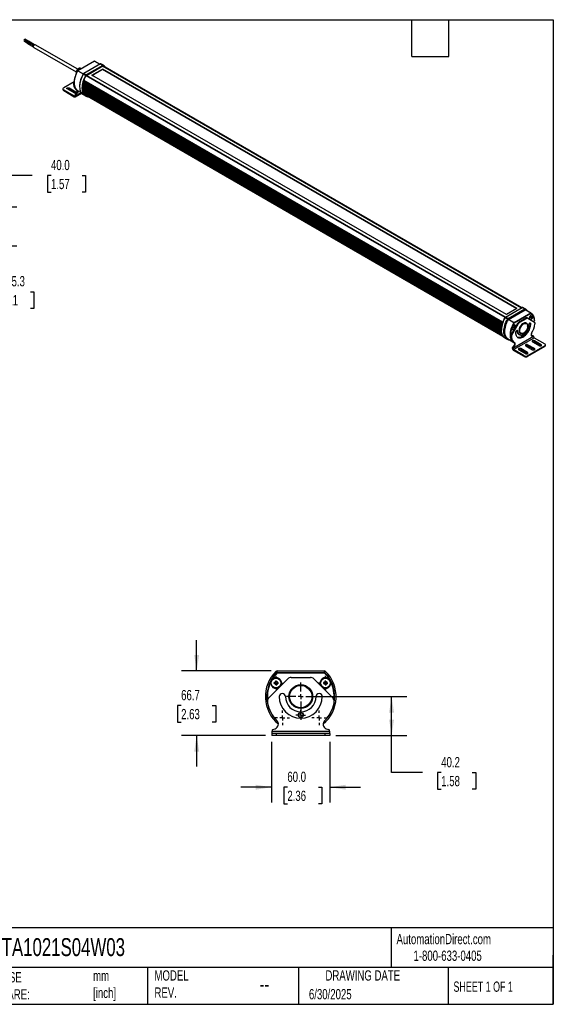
# Model space of a CAD drawing. Header units: millimetres. Extents: x 32 to 1365, y 32 to 1048.
# Tile 3 of 3: x 815 to 1365, y 32 to 1048. Entities that reach past the tile are written whole.
import ezdxf

# ---------------------------------------------------------------- set-up
doc = ezdxf.new("R2010")
doc.units = ezdxf.units.MM
doc.header["$LTSCALE"] = 5
doc.linetypes.add('SLD-Center', pattern=[19.05, 15.24, -1.27, 1.27, -1.27])
doc.linetypes.add('SLD-Solid', pattern=[0])
doc.layers.add('CENTER', color=40, linetype='SLD-Center')
doc.layers.add('DIMENSIONS', color=140, linetype='SLD-Solid', lineweight=25)
doc.layers.add('TEXT', color=140, linetype='SLD-Solid', lineweight=25)
doc.styles.add('SLDTEXTSTYLE0', font='TXT', dxfattribs={"width": 0.7})
doc.styles.add('SLDTEXTSTYLE1', font='TXT', dxfattribs={"width": 0.65})
doc.dimstyles.new('SLDDIMSTYLE0', dxfattribs={"dimtxt": 10.790039, "dimasz": 16.51, "dimexe": 0, "dimexo": 0.0625, "dimgap": 2.69751, "dimtad": 0, "dimtih": 1, "dimtoh": 1, "dimdec": 1, "dimrnd": 1e-09, "dimzin": 4, "dimdsep": 46, "dimtxsty": 'SLDTEXTSTYLE0', "dimsah": 1, "dimcen": 0.09, "dimadec": 0, "dimazin": 1, "dimtfac": 1, "dimtdec": 1, "dimtofl": 0, "dimtmove": 0, "dimatfit": 3, "dimfxl": 0, "dimfrac": 2, "dimtolj": 1, "dimtzin": 12, "dimarcsym": 0})
doc.dimstyles.new('SLDDIMSTYLE1', dxfattribs={"dimtxt": 10.790039, "dimasz": 16.51, "dimexe": 0, "dimexo": 0.0625, "dimgap": 2.69751, "dimtad": 0, "dimtih": 1, "dimtoh": 1, "dimdec": 1, "dimrnd": 1e-09, "dimzin": 12, "dimdsep": 46, "dimtxsty": 'SLDTEXTSTYLE0', "dimsah": 1, "dimcen": 0.09, "dimadec": 0, "dimazin": 3, "dimtfac": 1, "dimtdec": 1, "dimtofl": 0, "dimtmove": 0, "dimatfit": 3, "dimfxl": 0, "dimfrac": 2, "dimtolj": 1, "dimtzin": 12, "dimarcsym": 0})
doc.dimstyles.new('SLDDIMSTYLE2', dxfattribs={"dimtxt": 10.790039, "dimasz": 16.51, "dimexe": 0, "dimexo": 0.0625, "dimgap": 2.69751, "dimtad": 0, "dimtih": 1, "dimtoh": 1, "dimdec": 1, "dimrnd": 1e-09, "dimzin": 4, "dimdsep": 46, "dimtxsty": 'SLDTEXTSTYLE0', "dimsah": 1, "dimcen": 0.09, "dimadec": 0, "dimazin": 1, "dimtfac": 1, "dimtdec": 1, "dimtmove": 0, "dimatfit": 0, "dimfxl": 0, "dimfrac": 2, "dimtolj": 1, "dimtzin": 12, "dimarcsym": 0})
doc.dimstyles.new('SLDDIMSTYLE4', dxfattribs={"dimtxt": 10.790039, "dimasz": 16.51, "dimexe": 0, "dimexo": 0.0625, "dimgap": 2.69751, "dimtad": 0, "dimtih": 1, "dimtoh": 1, "dimdec": 1, "dimrnd": 1e-09, "dimzin": 12, "dimdsep": 46, "dimtxsty": 'SLDTEXTSTYLE0', "dimsah": 1, "dimcen": 0.09, "dimadec": 0, "dimazin": 3, "dimtfac": 1, "dimtdec": 1, "dimtmove": 0, "dimatfit": 0, "dimfxl": 0, "dimfrac": 2, "dimtolj": 1, "dimtzin": 12, "dimarcsym": 0})
doc.dimstyles.new('SLDDIMSTYLE5', dxfattribs={"dimtxt": 10.790039, "dimasz": 16.51, "dimexe": 0, "dimexo": 0.0625, "dimgap": 2.69751, "dimtad": 0, "dimtih": 1, "dimtoh": 1, "dimdec": 1, "dimrnd": 1e-09, "dimzin": 12, "dimdsep": 46, "dimtxsty": 'SLDTEXTSTYLE0', "dimsah": 1, "dimcen": 0, "dimadec": 0, "dimazin": 3, "dimtfac": 1, "dimtdec": 1, "dimtofl": 0, "dimtmove": 0, "dimatfit": 3, "dimfxl": 0, "dimfrac": 2, "dimtolj": 1, "dimtzin": 12, "dimarcsym": 0})

# ---------------------------------------------------------------- blocks, each defined once
blk = doc.blocks.new('_D_6')
at = {"layer": 'DIMENSIONS'}
for p, q in [((1074.6, 302.7), (1074.6, 239.9)), ((1134.6, 302.7), (1134.6, 239.9)), ((1074.6, 255.8), (1042.9, 255.8)), ((1090.8, 255.8), (1087.2, 255.8)), ((1087.2, 255.8), (1087.2, 238.6)), ((1122.9, 255.8), (1126.5, 255.8)), ((1126.5, 255.8), (1126.5, 238.6)), ((1134.6, 255.8), (1166.4, 255.8)), ((1087.2, 238.6), (1090.8, 238.6)), ((1126.5, 238.6), (1122.9, 238.6))]:
    blk.add_line(p, q, dxfattribs=at)
for points in [[(1074.6, 255.8), (1058.1, 258.3), (1058.1, 253.2)], [(1134.6, 255.8), (1151.1, 253.2), (1151.1, 258.3)]]:
    blk.add_solid(points, dxfattribs=at)
at = {"layer": 'DIMENSIONS', "char_height": 10.58, "attachment_point": 1, "style": 'SLDTEXTSTYLE0'}
for s, insert in [('60.0', (1090.8, 271.8)), ('2.36', (1090.8, 252.2))]:
    blk.add_mtext(s, dxfattribs=dict(at, insert=insert))
blk = doc.blocks.new('_D_7')
at = {"layer": 'DIMENSIONS'}
for p, q in [((1111, 349.3), (1214.2, 349.3)), ((1198.4, 309.1), (1198.4, 349.3)), ((1141, 309.1), (1214.2, 309.1)), ((1198.4, 270.9), (1198.4, 309.1)), ((1230.1, 270.9), (1198.4, 270.9)), ((1249.6, 270.9), (1245.9, 270.9)), ((1245.9, 270.9), (1245.9, 253.7)), ((1281.6, 270.9), (1285.3, 270.9)), ((1285.3, 270.9), (1285.3, 253.7)), ((1245.9, 253.7), (1249.6, 253.7)), ((1285.3, 253.7), (1281.6, 253.7))]:
    blk.add_line(p, q, dxfattribs=at)
for points in [[(1198.4, 349.3), (1195.8, 332.8), (1200.9, 332.8)], [(1198.4, 309.1), (1200.9, 325.6), (1195.8, 325.6)]]:
    blk.add_solid(points, dxfattribs=at)
at = {"layer": 'DIMENSIONS', "char_height": 10.58, "attachment_point": 1, "style": 'SLDTEXTSTYLE0'}
for s, insert in [('40.2', (1249.6, 286.9)), ('1.58', (1249.6, 267.4))]:
    blk.add_mtext(s, dxfattribs=dict(at, insert=insert))
blk = doc.blocks.new('_D_8')
at = {"layer": 'DIMENSIONS'}
for p, q in [((997.2, 375.8), (997.2, 407.5)), ((1074, 375.8), (981.4, 375.8)), ((981.2, 340), (977.6, 340)), ((977.6, 340), (977.6, 322.9)), ((1013.3, 340), (1016.9, 340)), ((1016.9, 340), (1016.9, 322.9)), ((977.6, 322.9), (981.2, 322.9)), ((1016.9, 322.9), (1013.3, 322.9)), ((1068.3, 309.1), (981.4, 309.1)), ((997.2, 309.1), (997.2, 277.3))]:
    blk.add_line(p, q, dxfattribs=at)
for points in [[(997.2, 375.8), (999.8, 392.3), (994.7, 392.3)], [(997.2, 309.1), (994.7, 292.6), (999.8, 292.6)]]:
    blk.add_solid(points, dxfattribs=at)
at = {"layer": 'DIMENSIONS', "char_height": 10.58, "attachment_point": 1, "style": 'SLDTEXTSTYLE0'}
for s, insert in [('66.7', (981.2, 356.1)), ('2.63', (981.2, 336.5))]:
    blk.add_mtext(s, dxfattribs=dict(at, insert=insert))
blk = doc.blocks.new('SW_CENTERMARKSYMBOL_0')
at = {"layer": 'CENTER', "color": 0}
for p, q in [((-5.08, 0), (-7.54, 0)), ((0, 0), (-2.54, 0)), ((0, 5.08), (0, 7.54)), ((0, 0), (0, 2.54)), ((0, 0), (0, -2.54)), ((0, 0), (2.54, 0)), ((5.08, 0), (7.54, 0)), ((0, -5.08), (0, -7.54))]:
    blk.add_line(p, q, dxfattribs=at)
blk = doc.blocks.new('SW_CENTERMARKSYMBOL_1')
at = {"layer": 'CENTER', "color": 0}
for p, q in [((-5.08, 0), (-7.54, 0)), ((0, 0), (-2.54, 0)), ((0, 5.08), (0, 7.54)), ((0, 0), (0, 2.54)), ((0, 0), (0, -2.54)), ((0, 0), (2.54, 0)), ((5.08, 0), (7.54, 0)), ((0, -5.08), (0, -7.54))]:
    blk.add_line(p, q, dxfattribs=at)
blk = doc.blocks.new('SW_CENTERMARKSYMBOL_2')
at = {"layer": 'CENTER', "color": 0}
for p, q in [((-5.08, 0), (-7.54, 0)), ((0, 0), (-2.54, 0)), ((0, 5.08), (0, 7.54)), ((0, 0), (0, 2.54)), ((0, 0), (0, -2.54)), ((0, 0), (2.54, 0)), ((5.08, 0), (7.54, 0)), ((0, -5.08), (0, -7.54))]:
    blk.add_line(p, q, dxfattribs=at)
blk = doc.blocks.new('SW_CENTERMARKSYMBOL_3')
at = {"layer": 'CENTER', "color": 0}
for p, q in [((-5.08, 0), (-7.54, 0)), ((0, 0), (-2.54, 0)), ((0, 5.08), (0, 7.54)), ((0, 0), (0, 2.54)), ((0, 0), (0, -2.54)), ((0, 0), (2.54, 0)), ((5.08, 0), (7.54, 0)), ((0, -5.08), (0, -7.54))]:
    blk.add_line(p, q, dxfattribs=at)
blk = doc.blocks.new('SW_CENTERMARKSYMBOL_4')
at = {"layer": 'CENTER', "color": 0}
for p, q in [((-2.54, 0), (-4.9985, 0)), ((0, 0), (-2.54, 0)), ((0, 2.54), (0, 4.9985)), ((0, 0), (0, 2.54)), ((0, 0), (0, -2.54)), ((0, 0), (2.54, 0)), ((2.54, 0), (4.9985, 0)), ((0, -2.54), (0, -4.9985))]:
    blk.add_line(p, q, dxfattribs=at)
blk = doc.blocks.new('SW_CENTERMARKSYMBOL_5')
at = {"layer": 'CENTER', "color": 0}
for p, q in [((0, 5.08), (0, 14.54)), ((-5.08, 0), (-14.54, 0)), ((0, 0), (-2.54, 0)), ((0, 0), (0, 2.54)), ((0, 0), (0, -2.54)), ((0, 0), (2.54, 0)), ((5.08, 0), (14.54, 0)), ((0, -5.08), (0, -14.54))]:
    blk.add_line(p, q, dxfattribs=at)
blk = doc.blocks.new('_D_9')
at = {"layer": 'DIMENSIONS'}
for p, q in [((827.5, 887), (795.7, 887)), ((795.7, 887), (795.7, 854.5)), ((846.9, 887), (843.3, 887)), ((843.3, 887), (843.3, 869.9)), ((879, 887), (882.6, 887)), ((882.6, 887), (882.6, 869.9)), ((843.3, 869.9), (846.9, 869.9)), ((882.6, 869.9), (879, 869.9)), ((733.4, 854.5), (811.6, 854.5)), ((795.7, 854.5), (795.7, 814.5)), ((733.4, 814.5), (811.6, 814.5))]:
    blk.add_line(p, q, dxfattribs=at)
for points in [[(795.7, 854.5), (793.2, 838), (798.2, 838)], [(795.7, 814.5), (798.2, 831), (793.2, 831)]]:
    blk.add_solid(points, dxfattribs=at)
at = {"layer": 'DIMENSIONS', "char_height": 10.58, "attachment_point": 1, "style": 'SLDTEXTSTYLE0'}
for s, insert in [('40.0', (846.9, 903.1)), ('1.57', (846.9, 883.5))]:
    blk.add_mtext(s, dxfattribs=dict(at, insert=insert))
blk = doc.blocks.new('_D_10')
at = {"layer": 'DIMENSIONS'}
for p, q in [((723.3, 812.3), (754.6, 765.6)), ((754.6, 765.6), (786.4, 765.6)), ((793.6, 767.1), (790, 767.1)), ((790, 767.1), (790, 749.9)), ((825.7, 767.1), (829.3, 767.1)), ((829.3, 767.1), (829.3, 749.9)), ((790, 749.9), (793.6, 749.9)), ((829.3, 749.9), (825.7, 749.9))]:
    blk.add_line(p, q, dxfattribs=at)
blk.add_solid([(723.3, 812.3), (730.4, 797.2), (734.6, 800)], dxfattribs=at)
at = {"layer": 'DIMENSIONS', "char_height": 10.58, "attachment_point": 1, "style": 'SLDTEXTSTYLE0'}
for s, insert in [('%%c', (789.9, 783.2)), ('5.3', (806.2, 783.2)), ('0.21', (793.6, 763.6))]:
    blk.add_mtext(s, dxfattribs=dict(at, insert=insert))

msp = doc.modelspace()

# ---------------------------------------------------------------- linework, layer by layer
for p, q in [((819.55, 1026.87), (822.84, 1024.97)), ((823.07, 1024.27), (819.78, 1026.17)), ((823.24, 1025.67), (819.95, 1027.57)), ((819.38, 1025.48), (822.67, 1023.58)), ((822.73, 1023.52), (822.75, 1023.5)), ((822.86, 1023.33), (828.78, 1019.91)), ((822.9, 1024.91), (822.92, 1024.9)), ((823.02, 1024.73), (829.19, 1021.17)), ((823.18, 1024.24), (823.15, 1024.25)), ((823.35, 1025.63), (823.32, 1025.65)), ((829.07, 1020.95), (823.38, 1024.23)), ((829.97, 1021.92), (823.55, 1025.63)), ((829.12, 1019.2), (872.88, 993.93)), ((874.47, 996.71), (830.72, 1021.97)), ((891.71, 1005.03), (874.54, 995.11)), ((875.06, 995.41), (877.35, 997.7)), ((877.35, 997.7), (878.18, 997.22)), ((877.35, 997.7), (878.34, 997.31)), ((897.9, 1002.07), (880.72, 992.15)), ((900.38, 1000.64), (883.2, 990.72)), ((883.38, 990.42), (900.55, 1000.33)), ((883.38, 990.21), (900.55, 1000.13)), ((889.15, 990.34), (899.94, 996.57)), ((889.17, 990.33), (899.94, 996.55)), ((897.37, 1001.76), (891.71, 1005.03)), ((891.84, 1005.04), (897.44, 1001.8)), ((897.44, 1001.8), (891.87, 1005.02)), ((897.9, 1002.07), (900.38, 1000.64)), ((898.4, 1002.12), (900.87, 1000.69)), ((900.91, 1000.67), (898.44, 1002.1)), ((899.94, 996.57), (1327.56, 749.71)), ((899.94, 996.55), (899.94, 996.57)), ((1327.54, 749.7), (899.94, 996.55)), ((1332.31, 750.23), (899.99, 999.8)), ((1332.42, 750.29), (900.1, 999.87)), ((900.38, 1000.64), (900.55, 1000.33)), ((1332.7, 750.45), (900.38, 1000.03)), ((1332.77, 750.49), (900.45, 1000.07)), ((1332.77, 750.49), (900.45, 1000.07)), ((900.87, 1000.69), (900.93, 1000.37)), ((874.36, 995.01), (874.54, 995.11)), ((874.41, 994.98), (874.36, 995.01)), ((880.07, 991.72), (874.41, 994.98)), ((874.54, 995.11), (880.19, 991.85)), ((880.07, 991.72), (880.23, 991.63)), ((880.72, 992.15), (880.19, 991.85)), ((880.23, 991.63), (882.7, 990.2)), ((883.2, 990.72), (880.72, 992.15)), ((882.7, 990.2), (883, 990.03)), ((1315.5, 740.35), (883.13, 989.95)), ((883.38, 990.42), (883.2, 990.72)), ((1315.6, 740.49), (883.23, 990.09)), ((1315.81, 740.69), (883.48, 990.27)), ((883.55, 990.31), (1315.87, 740.74)), ((1316.78, 743.48), (889.15, 990.34)), ((859.24, 976.41), (859.24, 975.59)), ((870.77, 983.67), (859.97, 977.43)), ((859.97, 975.39), (859.97, 974.57)), ((859.97, 975.39), (870.93, 969.06)), ((870.7, 972.2), (863.63, 976.28)), ((865.5, 977.36), (872.57, 973.28)), ((865.5, 977.36), (865.5, 976.54)), ((872.57, 972.46), (865.5, 976.54)), ((870.06, 981.4), (870.77, 980.99)), ((870.06, 981.4), (870.06, 981.01)), ((870.06, 981.01), (870.77, 980.6)), ((870.8, 980.23), (870.09, 980.64)), ((870.58, 983.14), (870.76, 983.45)), ((870.58, 983.14), (870.75, 983.04)), ((870.75, 982.92), (870.75, 982.72)), ((870.77, 980.6), (870.77, 980.99)), ((876.41, 979.45), (876.41, 978.84)), ((1311.74, 727.75), (879.41, 977.32)), ((1311.76, 728.57), (879.42, 978.15)), ((879.42, 977.24), (1311.74, 727.67)), ((1311.78, 728.94), (879.44, 978.53)), ((1311.76, 726.62), (879.47, 976.18)), ((1311.79, 726.22), (879.51, 975.77)), ((879.55, 979.74), (1311.9, 730.15)), ((1311.91, 730.25), (879.56, 979.84)), ((1312.05, 731.16), (879.7, 980.75)), ((1312.12, 731.5), (879.76, 981.1)), ((1312.15, 731.69), (879.79, 981.28)), ((880.06, 982.47), (1312.42, 732.87)), ((1312.45, 733.01), (880.09, 982.61)), ((1312.66, 733.77), (880.3, 983.37)), ((1312.75, 734.05), (880.38, 983.65)), ((1313.17, 735.32), (880.79, 984.92)), ((1313.23, 735.49), (880.85, 985.09)), ((859.97, 974.57), (870.93, 968.25)), ((870.93, 969.06), (871.63, 969.47)), ((871.63, 969.59), (872.34, 969.18)), ((871.63, 969.59), (871.63, 969.47)), ((871.93, 968.15), (878.49, 971.93)), ((872.09, 970.62), (872.93, 971.47)), ((872.09, 970.62), (872.8, 970.21)), ((878.13, 972.4), (872.34, 969.06)), ((872.34, 969.06), (872.34, 969.18)), ((872.57, 972.46), (872.57, 973.28)), ((872.76, 972.33), (872.57, 972.46)), ((872.8, 970.21), (873.64, 971.06)), ((873.64, 971.06), (872.93, 971.47)), ((873.49, 975.22), (874.2, 974.81)), ((874.38, 974.71), (877.97, 972.63)), ((1311.87, 725.49), (879.62, 975.02)), ((879.63, 974.97), (1311.88, 725.44)), ((1312.02, 724.6), (879.82, 974.1)), ((1312.11, 724.18), (879.94, 973.67)), ((880.19, 970.49), (882.66, 969.06)), ((1312.31, 723.46), (880.2, 972.91)), ((880.21, 972.89), (1312.32, 723.44)), ((1312.56, 722.77), (880.54, 972.17)), ((1312.62, 722.63), (880.62, 972.02)), ((1312.88, 722.06), (881, 971.38)), ((881, 971.37), (1312.88, 722.05)), ((1313.07, 721.7), (881.3, 970.96)), ((1313.15, 721.57), (881.43, 970.8)), ((881.68, 970.51), (1313.28, 721.36)), ((1313.28, 721.36), (881.68, 970.51)), ((882.39, 970.1), (882.4, 970.1)), ((882.4, 970.1), (1313.28, 721.36)), ((1316.05, 740.84), (1333.23, 750.76)), ((1327.56, 749.71), (1316.78, 743.48)), ((1318.53, 739.41), (1335.71, 749.33)), ((1319.06, 738.5), (1336.24, 748.41)), ((1324.72, 735.23), (1341.89, 745.14)), ((1324.89, 734.92), (1342.07, 744.84)), ((1333.23, 750.76), (1335.71, 749.33)), ((1336.2, 749.38), (1333.73, 750.81)), ((1336.24, 749.36), (1333.77, 750.79)), ((1335.71, 749.33), (1336.24, 748.41)), ((1336.36, 748.42), (1336.2, 749.38)), ((1341.89, 745.14), (1336.24, 748.41)), ((1336.36, 748.42), (1342.02, 745.16)), ((1342.05, 745.14), (1336.4, 748.4)), ((1342.07, 744.84), (1341.89, 745.14)), ((1342.02, 745.16), (1342.07, 744.84)), ((1342.39, 742.9), (1342.19, 742.79)), ((1342.21, 742.78), (1342.41, 742.91)), ((1343.75, 742.96), (1343.64, 743.02)), ((1315.56, 740.32), (1315.5, 740.35)), ((1318.03, 738.89), (1315.56, 740.32)), ((1316.05, 740.84), (1315.88, 740.74)), ((1318.53, 739.41), (1316.05, 740.84)), ((1318.94, 738.36), (1318.03, 738.89)), ((1319.06, 738.5), (1318.53, 739.41)), ((1324.59, 735.1), (1318.94, 738.36)), ((1319.06, 738.5), (1324.72, 735.23)), ((1321.82, 722.64), (1328.75, 734.64)), ((1322.53, 722.24), (1329.45, 734.23)), ((1324.36, 732.49), (1324.16, 732.38)), ((1324.89, 734.92), (1324.59, 735.1)), ((1324.72, 735.23), (1324.89, 734.92)), ((1325.72, 732.55), (1325.61, 732.62)), ((1329.45, 734.23), (1328.75, 734.64)), ((1329.97, 735.94), (1336.99, 739.99)), ((1330.68, 735.53), (1329.97, 735.94)), ((1330.68, 735.53), (1337.7, 739.58)), ((1337.54, 734.46), (1336.57, 735.02)), ((1337.7, 739.58), (1336.99, 739.99)), ((1338.92, 739.7), (1338.22, 740.11)), ((1338.78, 731.51), (1338.78, 731.72)), ((1338.92, 739.7), (1345.85, 735.7)), ((1340.62, 740.07), (1340.62, 739.84)), ((1341.14, 738.69), (1341.25, 738.63)), ((1341.28, 734.82), (1341.35, 734.42)), ((1341.35, 734.42), (1342.06, 734.01)), ((1341.88, 740.45), (1342.2, 741.24)), ((1342.18, 740.01), (1341.88, 740.45)), ((1342.02, 740.8), (1342.8, 740.36)), ((1342.8, 740.36), (1342.18, 740.01)), ((1342.2, 741.24), (1342.81, 741.59)), ((1343.11, 741.14), (1342.57, 741.45)), ((1343.11, 741.14), (1342.8, 740.36)), ((1342.81, 741.59), (1343.11, 741.14)), ((1345.68, 736.92), (1345.68, 737.12)), ((1346.37, 734.17), (1346.37, 734.56)), ((1311.74, 727.74), (1311.74, 727.53)), ((1322.53, 722.24), (1321.82, 722.64)), ((1322.59, 729.66), (1322.59, 729.43)), ((1323.11, 728.29), (1323.22, 728.22)), ((1323.86, 729.98), (1324.12, 730.77)), ((1324.2, 729.6), (1323.86, 729.98)), ((1324.02, 730.46), (1324.81, 730.01)), ((1324.12, 730.77), (1324.73, 731.18)), ((1324.81, 730.01), (1324.2, 729.6)), ((1324.58, 731.08), (1325.08, 730.8)), ((1324.73, 731.18), (1325.08, 730.8)), ((1325.08, 730.8), (1324.81, 730.01)), ((1327.85, 727.06), (1327.91, 726.66)), ((1327.91, 726.66), (1328.62, 726.26)), ((1329.54, 723.06), (1330.25, 722.65)), ((1330.57, 724.63), (1331.54, 724.07)), ((1331.1, 724.33), (1330.79, 724.41)), ((1334.54, 724.37), (1334.72, 724.47)), ((1342.79, 721.72), (1342.57, 721.71)), ((1342.79, 721.72), (1343.63, 721.84)), ((1343.5, 721.32), (1342.79, 721.72)), ((1343.5, 721.32), (1344.34, 721.43)), ((1344.34, 721.43), (1343.63, 721.84)), ((1344.59, 721.39), (1343.88, 721.8)), ((1315.52, 719.18), (1317.99, 717.75)), ((1318.9, 718.09), (1324.56, 714.82)), ((1322.01, 720.49), (1321.3, 720.9)), ((1321.3, 720.51), (1321.3, 720.9)), ((1322.01, 720.1), (1321.3, 720.51)), ((1321.33, 720.14), (1322.04, 719.73)), ((1322.01, 720.49), (1322.01, 720.1)), ((1344.8, 720.81), (1323.58, 708.57)), ((1324.29, 707.34), (1345.5, 719.59)), ((1324.73, 714.72), (1325.44, 714.31)), ((1336.79, 711.29), (1343.86, 707.21)), ((1345.73, 708.29), (1338.66, 712.37)), ((1338.66, 711.56), (1338.66, 712.37)), ((1338.66, 711.56), (1345.73, 707.48)), ((1356.46, 711.22), (1338.78, 701.02)), ((1343.86, 715.37), (1350.93, 711.29)), ((1344.8, 720.81), (1344.8, 720.94)), ((1345.5, 719.59), (1356.46, 713.26)), ((1352.8, 712.37), (1345.73, 716.46)), ((1345.73, 716.46), (1345.73, 715.64)), ((1345.73, 715.64), (1352.8, 711.56)), ((1352.8, 711.56), (1352.8, 712.37)), ((1352.8, 711.56), (1352.99, 711.42)), ((1356.46, 711.22), (1356.46, 710.4)), ((1357.19, 711.42), (1357.19, 712.24)), ((1323.58, 708.69), (1322.87, 709.1)), ((1322.87, 708.98), (1322.87, 709.1)), ((1323.33, 710.13), (1324.17, 710.97)), ((1324.04, 709.72), (1323.33, 710.13)), ((1323.58, 708.69), (1323.58, 708.57)), ((1324.04, 709.72), (1324.88, 710.56)), ((1324.17, 710.97), (1324.88, 710.56)), ((1335.25, 701.02), (1324.29, 707.34)), ((1335.25, 700.2), (1324.29, 706.53)), ((1329.72, 707.21), (1336.79, 703.13)), ((1338.66, 704.21), (1331.59, 708.29)), ((1331.59, 707.48), (1331.59, 708.29)), ((1331.59, 707.48), (1338.66, 703.39)), ((1338.66, 704.21), (1338.66, 703.39)), ((1338.66, 703.39), (1338.84, 703.26)), ((1356.46, 710.4), (1338.78, 700.2)), ((1345.73, 708.29), (1345.73, 707.48)), ((1345.73, 707.48), (1345.92, 707.34)), ((1335.25, 701.02), (1335.25, 700.2)), ((1338.78, 700.2), (1338.78, 701.02)), ((1071.64, 348.06), (1091.24, 367.65)), ((1079.99, 374.14), (1078.93, 375.21)), ((1080.34, 373.79), (1079.99, 374.14)), ((1080.34, 374.29), (1080.34, 375.79)), ((1080.34, 375.79), (1128.92, 375.79)), ((1080.34, 374.29), (1080.34, 373.79)), ((1080.34, 374.29), (1128.92, 374.29)), ((1080.34, 373.79), (1128.92, 373.79)), ((1094.7, 369.09), (1114.56, 369.09)), ((1118.02, 367.65), (1137.61, 348.06)), ((1128.92, 375.79), (1128.92, 374.29)), ((1128.92, 373.79), (1128.92, 374.29)), ((1129.27, 374.14), (1128.92, 373.79)), ((1129.27, 374.14), (1130.33, 375.21)), ((1077.4, 363.15), (1078.15, 364.72)), ((1078.38, 361.72), (1077.4, 363.15)), ((1078.15, 364.72), (1079.88, 364.85)), ((1080.11, 361.86), (1078.38, 361.72)), ((1079.88, 364.85), (1080.86, 363.42)), ((1080.86, 363.42), (1080.11, 361.86)), ((1128.4, 363.31), (1129.28, 364.8)), ((1129.25, 361.8), (1128.4, 363.31)), ((1130.98, 361.78), (1129.25, 361.8)), ((1129.28, 364.8), (1131.01, 364.78)), ((1131.86, 363.27), (1130.98, 361.78)), ((1131.01, 364.78), (1131.86, 363.27)), ((1070.18, 344.52), (1070.18, 343.57)), ((1139.08, 343.57), (1139.08, 344.52)), ((1075.92, 315.26), (1078.29, 316.15)), ((1130.97, 316.15), (1133.34, 315.26)), ((1074.63, 313.38), (1074.63, 313.09)), ((1134.63, 313.09), (1074.63, 313.09)), ((1074.63, 313.09), (1074.63, 311.09)), ((1074.63, 311.09), (1074.63, 309.09)), ((1079.63, 311.09), (1074.63, 311.09)), ((1079.63, 309.09), (1074.63, 309.09)), ((1079.63, 309.09), (1079.63, 311.09)), ((1129.63, 311.09), (1079.63, 311.09)), ((1129.63, 309.09), (1079.63, 309.09)), ((1129.63, 311.09), (1129.63, 309.09)), ((1134.63, 311.09), (1129.63, 311.09)), ((1134.63, 309.09), (1129.63, 309.09)), ((1134.63, 313.09), (1134.63, 313.38)), ((1134.63, 311.09), (1134.63, 313.09)), ((1134.63, 311.09), (1134.63, 309.09))]:
    msp.add_line(p, q)
at = {"flags": 128}
for points in [[(819.31, 1025.56), (819.3, 1025.68), (819.33, 1025.82), (819.39, 1025.96), (819.49, 1026.08), (819.6, 1026.16), (819.71, 1026.19), (819.78, 1026.17)], [(819.55, 1026.87), (819.51, 1026.9), (819.47, 1027), (819.47, 1027.13), (819.52, 1027.27), (819.6, 1027.4), (819.7, 1027.51), (819.81, 1027.57), (819.91, 1027.58), (819.95, 1027.57)], [(819.38, 1025.48), (819.37, 1025.49), (819.31, 1025.56)], [(822.73, 1023.52), (822.71, 1023.53), (822.66, 1023.61), (822.64, 1023.73), (822.67, 1023.88), (822.74, 1024.03), (822.84, 1024.16), (822.96, 1024.24), (823.07, 1024.27), (823.15, 1024.25)], [(822.75, 1023.63), (822.8, 1023.82), (822.9, 1024), (823.03, 1024.14), (823.17, 1024.24), (823.31, 1024.26), (823.38, 1024.23)], [(822.9, 1024.91), (822.86, 1024.95), (822.81, 1025.05), (822.81, 1025.18), (822.86, 1025.33), (822.94, 1025.48), (823.05, 1025.59), (823.17, 1025.66), (823.28, 1025.66), (823.32, 1025.65)], [(822.92, 1025.03), (822.97, 1025.21), (823.06, 1025.39), (823.19, 1025.54), (823.34, 1025.63), (823.47, 1025.65), (823.55, 1025.63)], [(829.12, 1019.2), (828.95, 1019.34), (828.81, 1019.68), (828.8, 1020.13), (828.92, 1020.63), (829.17, 1021.13), (829.5, 1021.56), (829.89, 1021.87), (830.27, 1022.03), (830.62, 1022.01), (830.72, 1021.97)], [(873.09, 993.18), (873.25, 993.91), (873.53, 994.65), (873.9, 995.36), (874.36, 996.02), (874.89, 996.6), (875.45, 997.05), (876.02, 997.37), (876.58, 997.55), (877.1, 997.56), (877.2, 997.54)], [(900.8, 1000.15), (901.65, 999.57), (902.2, 999.06)], [(874.41, 994.98), (873.58, 993.44), (872.83, 991.86), (872.2, 990.26), (871.67, 988.65), (871.26, 987.06), (870.97, 985.5), (870.8, 983.98), (870.75, 982.52), (870.83, 981.13), (871.04, 979.83), (871.36, 978.64), (871.81, 977.55), (872.37, 976.59), (873.03, 975.77), (873.8, 975.08), (874.38, 974.71)], [(873.05, 992.49), (873.05, 992.5), (873.09, 993.18)], [(880.23, 991.63), (879.35, 990.02), (878.58, 988.37), (877.92, 986.7), (877.37, 985.03), (876.94, 983.37), (876.63, 981.74), (876.46, 980.15), (876.41, 978.63), (876.49, 977.18), (876.71, 975.83), (877.05, 974.58), (877.51, 973.45), (878.09, 972.45), (878.79, 971.59), (879.59, 970.88), (880.19, 970.49)], [(882.7, 990.2), (881.83, 988.59), (881.05, 986.94), (880.39, 985.27), (879.84, 983.6), (879.41, 981.94), (879.11, 980.31), (878.93, 978.72), (878.88, 977.2), (878.97, 975.76), (879.18, 974.4), (879.52, 973.15), (879.98, 972.02), (880.57, 971.02), (881.26, 970.16), (882.07, 969.45), (882.97, 968.89), (883.96, 968.5), (885.03, 968.27), (885.67, 968.21)], [(885.37, 968.38), (885.29, 968.39), (884.24, 968.62), (883.26, 969.01), (882.38, 969.56), (881.58, 970.26), (880.9, 971.11), (880.32, 972.1), (879.87, 973.21), (879.53, 974.44), (879.32, 975.78), (879.24, 977.2), (879.28, 978.71), (879.46, 980.27), (879.76, 981.88), (880.18, 983.52), (880.72, 985.17), (881.38, 986.81), (882.14, 988.44), (883, 990.03)], [(884.77, 968.73), (884.35, 968.84), (883.39, 969.23), (882.51, 969.77), (881.73, 970.46), (881.05, 971.3), (880.48, 972.27), (880.03, 973.37), (879.7, 974.59), (879.5, 975.9), (879.41, 977.31), (879.46, 978.79), (879.63, 980.33), (879.93, 981.92), (880.34, 983.53), (880.88, 985.16), (881.53, 986.78), (882.28, 988.39), (883.13, 989.95)], [(863.63, 976.28), (863.34, 976.53), (863.24, 976.82), (863.34, 977.11), (863.63, 977.36), (864.06, 977.53), (864.56, 977.58), (865.07, 977.53), (865.5, 977.36)], [(872.57, 973.28), (872.86, 973.03), (872.96, 972.74), (872.86, 972.44), (872.57, 972.2), (872.14, 972.03), (871.63, 971.97), (871.13, 972.03), (870.7, 972.2)], [(872.93, 971.47), (873.32, 971.93), (873.65, 972.46), (873.89, 973.03), (874.03, 973.59), (874.07, 974.12), (874, 974.58), (873.82, 974.94), (873.58, 975.17)], [(874.25, 974.78), (874.53, 974.54), (874.7, 974.17), (874.78, 973.71), (874.74, 973.18), (874.6, 972.62), (874.35, 972.05), (874.03, 971.52), (873.64, 971.06)], [(882.97, 969.76), (882.22, 970.07), (882.01, 970.19)], [(882.97, 969.76), (882.58, 969.86), (882.25, 969.98)], [(1340.9, 738.56), (1340.67, 738.91), (1340.55, 739.39), (1340.55, 739.96), (1340.67, 740.59), (1340.91, 741.22), (1341.25, 741.83), (1341.67, 742.37), (1342.14, 742.82), (1342.63, 743.14), (1343.11, 743.31), (1343.56, 743.32), (1343.94, 743.17)], [(1344.29, 741.89), (1344.23, 742.4), (1344.04, 742.81), (1343.75, 743.08), (1343.37, 743.2), (1342.92, 743.16), (1342.45, 742.95), (1341.97, 742.61), (1341.53, 742.14), (1341.14, 741.58), (1340.85, 740.97), (1340.67, 740.35), (1340.61, 739.76), (1340.67, 739.25), (1340.85, 738.84), (1341.14, 738.57), (1341.53, 738.45), (1341.97, 738.5), (1342.45, 738.7), (1342.92, 739.05), (1343.37, 739.52), (1343.75, 740.08), (1344.04, 740.68), (1344.23, 741.3), (1344.29, 741.89)], [(1342.52, 742.85), (1342.99, 743.04), (1343.43, 743.07), (1343.8, 742.93), (1344.08, 742.63), (1344.23, 742.19), (1344.26, 741.65), (1344.16, 741.05), (1343.93, 740.43), (1343.6, 739.84), (1343.18, 739.31), (1342.72, 738.9), (1342.24, 738.63), (1341.77, 738.52), (1341.37, 738.58), (1341.04, 738.8), (1340.82, 739.17), (1340.73, 739.66), (1340.77, 740.24), (1340.94, 740.86), (1341.22, 741.47), (1341.6, 742.03), (1342.04, 742.51), (1342.52, 742.85)], [(1344.4, 742.47), (1344.46, 741.94), (1344.4, 741.34), (1344.22, 740.71), (1343.93, 740.08), (1343.55, 739.5), (1343.11, 739), (1342.62, 738.61), (1342.13, 738.36), (1341.66, 738.27), (1341.36, 738.3)], [(1342.02, 745.16), (1342.85, 744.58), (1343.6, 743.86), (1344.23, 742.99), (1344.76, 742), (1345.17, 740.88), (1345.46, 739.65), (1345.63, 738.33), (1345.68, 737.12)], [(1315.52, 719.18), (1314.92, 719.57), (1314.12, 720.28), (1313.42, 721.14), (1312.84, 722.14), (1312.38, 723.27), (1312.04, 724.52), (1311.82, 725.87), (1311.74, 727.32), (1311.79, 728.84), (1311.96, 730.43), (1312.27, 732.06), (1312.7, 733.72), (1313.25, 735.39), (1313.91, 737.06), (1314.68, 738.71), (1315.56, 740.32)], [(1320.96, 716.9), (1320.36, 716.96), (1319.29, 717.19), (1318.3, 717.58), (1317.4, 718.14), (1316.59, 718.85), (1315.9, 719.71), (1315.31, 720.71), (1314.85, 721.84), (1314.51, 723.09), (1314.3, 724.44), (1314.21, 725.89), (1314.26, 727.41), (1314.44, 729), (1314.74, 730.63), (1315.17, 732.29), (1315.72, 733.96), (1316.39, 735.63), (1317.16, 737.28), (1318.03, 738.89)], [(1318.9, 718.09), (1318.33, 718.47), (1317.56, 719.15), (1316.89, 719.98), (1316.33, 720.93), (1315.89, 722.02), (1315.56, 723.21), (1315.35, 724.51), (1315.27, 725.9), (1315.32, 727.36), (1315.49, 728.88), (1315.78, 730.44), (1316.19, 732.03), (1316.72, 733.64), (1317.36, 735.24), (1318.1, 736.82), (1318.94, 738.36)], [(1324.64, 714.77), (1323.98, 715.2), (1323.21, 715.88), (1322.55, 716.71), (1321.99, 717.67), (1321.54, 718.75), (1321.22, 719.95), (1321.01, 721.25), (1320.93, 722.63), (1320.98, 724.09), (1321.15, 725.61), (1321.44, 727.18), (1321.85, 728.77), (1322.38, 730.37), (1323.01, 731.97), (1323.75, 733.55), (1324.59, 735.1)], [(1326.26, 731.48), (1326.19, 732), (1326.01, 732.4), (1325.72, 732.67), (1325.34, 732.79), (1324.89, 732.75), (1324.42, 732.54), (1323.94, 732.2), (1323.5, 731.73), (1323.11, 731.17), (1322.82, 730.56), (1322.64, 729.94), (1322.57, 729.36), (1322.64, 728.84), (1322.82, 728.43), (1323.11, 728.16), (1323.5, 728.05), (1323.94, 728.09), (1324.42, 728.29), (1324.89, 728.64), (1325.34, 729.11), (1325.72, 729.67), (1326.01, 730.28), (1326.19, 730.89), (1326.26, 731.48)], [(1322.87, 730.35), (1323.14, 730.97), (1323.5, 731.54), (1323.94, 732.03), (1324.41, 732.4), (1324.89, 732.62), (1325.34, 732.67), (1325.72, 732.55), (1326.01, 732.28), (1326.18, 731.86), (1326.23, 731.33), (1326.15, 730.74), (1325.94, 730.12), (1325.62, 729.52), (1325.22, 728.98), (1324.76, 728.55), (1324.28, 728.25), (1323.81, 728.12), (1323.39, 728.15), (1323.05, 728.35), (1322.82, 728.7), (1322.71, 729.17), (1322.72, 729.74), (1322.87, 730.35)], [(1323.03, 731.1), (1323.41, 731.68), (1323.85, 732.19), (1324.33, 732.57), (1324.83, 732.82), (1325.29, 732.92), (1325.71, 732.86), (1326.05, 732.64), (1326.29, 732.28), (1326.41, 731.8), (1326.41, 731.23), (1326.29, 730.61), (1326.06, 730)], [(1326.32, 724.93), (1326.38, 723.83), (1326.57, 722.81), (1326.87, 721.9), (1327.3, 721.11), (1327.82, 720.46), (1328.45, 719.94), (1329.17, 719.58), (1329.97, 719.37), (1330.84, 719.32), (1331.76, 719.43), (1332.71, 719.7), (1333.69, 720.12), (1334.68, 720.69), (1335.66, 721.4), (1336.62, 722.23), (1337.54, 723.18), (1338.4, 724.23), (1339.2, 725.37), (1339.92, 726.56), (1340.55, 727.8), (1341.08, 729.07), (1341.5, 730.35), (1341.81, 731.61), (1341.99, 732.84), (1342.06, 734.01)], [(1341.35, 734.42), (1341.29, 733.25), (1341.1, 732.02), (1340.8, 730.76), (1340.38, 729.48), (1339.85, 728.21), (1339.22, 726.97), (1338.5, 725.77), (1337.7, 724.64), (1336.83, 723.59), (1335.91, 722.64), (1334.96, 721.81), (1333.98, 721.1), (1332.99, 720.53), (1332.01, 720.1), (1331.05, 719.84), (1330.13, 719.73), (1329.27, 719.77), (1328.47, 719.98), (1328.28, 720.06)], [(1339.76, 732.68), (1339.69, 731.69), (1339.51, 730.65), (1339.21, 729.58), (1338.79, 728.5), (1338.27, 727.45), (1337.66, 726.45), (1336.97, 725.51), (1336.22, 724.66), (1335.43, 723.92), (1334.6, 723.3), (1333.77, 722.82), (1332.95, 722.49), (1332.15, 722.31), (1331.4, 722.29), (1330.72, 722.44), (1330.11, 722.74), (1329.59, 723.19), (1329.17, 723.78), (1328.87, 724.5), (1328.68, 725.33), (1328.62, 726.26)], [(1337.88, 734.22), (1337.78, 734.34), (1337.32, 734.74), (1336.76, 734.98), (1336.14, 735.06), (1335.46, 734.98), (1334.74, 734.75), (1334, 734.36), (1333.28, 733.83), (1332.57, 733.18), (1331.92, 732.42), (1331.33, 731.57), (1330.82, 730.67), (1330.41, 729.73), (1330.1, 728.78), (1329.92, 727.85), (1329.86, 726.97)], [(1334.54, 724.37), (1334.54, 724.37), (1333.81, 724.02), (1333.09, 723.82), (1332.42, 723.8), (1331.82, 723.94), (1331.29, 724.24), (1330.87, 724.7), (1330.56, 725.29), (1330.36, 726), (1330.3, 726.82), (1330.36, 727.7), (1330.56, 728.64), (1330.87, 729.59), (1331.29, 730.54), (1331.82, 731.44), (1332.42, 732.28), (1333.09, 733.03), (1333.81, 733.67), (1334.54, 734.17), (1335.28, 734.52), (1335.99, 734.71), (1336.66, 734.73), (1337.27, 734.59), (1337.79, 734.29), (1338.22, 733.84), (1338.53, 733.24), (1338.72, 732.53), (1338.78, 731.72), (1338.78, 731.72)], [(1338.78, 731.51), (1338.72, 730.63), (1338.53, 729.71), (1338.21, 728.77), (1337.78, 727.84), (1337.25, 726.96), (1336.65, 726.14), (1335.98, 725.42), (1335.26, 724.83), (1334.54, 724.37), (1333.81, 724.06), (1333.12, 723.92), (1332.48, 723.95), (1331.91, 724.15), (1331.43, 724.51), (1331.06, 725.01), (1330.8, 725.65), (1330.67, 726.41), (1330.67, 727.25), (1330.8, 728.15), (1331.06, 729.09), (1331.43, 730.02), (1331.91, 730.94), (1332.48, 731.79), (1333.12, 732.56), (1333.81, 733.22), (1334.54, 733.75), (1335.26, 734.13), (1335.98, 734.35), (1336.65, 734.41), (1337.25, 734.3), (1337.78, 734.02), (1338.21, 733.59), (1338.53, 733.01), (1338.72, 732.31), (1338.78, 731.51)], [(1336.88, 734.94), (1337.07, 734.75), (1337.1, 734.72)], [(1342.06, 734.01), (1341.99, 734.43), (1341.79, 734.71), (1341.48, 734.83), (1341.11, 734.77), (1340.71, 734.54), (1340.33, 734.17), (1340.03, 733.69), (1339.83, 733.18), (1339.76, 732.68)], [(1325.61, 729.2), (1325.3, 728.82), (1324.83, 728.37), (1324.34, 728.06), (1323.86, 727.88), (1323.41, 727.87), (1323.03, 728.02), (1322.74, 728.31), (1322.56, 728.74), (1322.5, 729.27), (1322.57, 729.87)], [(1328.62, 726.26), (1328.55, 726.67), (1328.35, 726.95), (1328.05, 727.07), (1327.67, 727.01), (1327.27, 726.78), (1326.9, 726.41), (1326.59, 725.94), (1326.39, 725.42), (1326.32, 724.93)], [(1329.54, 723.06), (1329.4, 723.15), (1328.88, 723.6), (1328.46, 724.19), (1328.16, 724.91), (1327.98, 725.74), (1327.91, 726.66)], [(1329.86, 726.97), (1329.92, 726.16), (1330.1, 725.45), (1330.41, 724.85), (1330.82, 724.38), (1331.33, 724.06), (1331.92, 723.9), (1331.92, 723.9)], [(1332.54, 721.62), (1332.61, 721.27), (1332.8, 721.06), (1333.08, 721), (1333.41, 721.12), (1333.74, 721.39), (1334.03, 721.77), (1334.21, 722.2), (1334.28, 722.62)], [(1334.42, 722.62), (1334.36, 722.19), (1334.18, 721.75), (1333.9, 721.35), (1333.57, 721.05), (1333.22, 720.89), (1332.92, 720.89), (1332.68, 721.05), (1332.56, 721.35), (1332.56, 721.75), (1332.68, 722.19), (1332.8, 722.44)], [(1334.28, 722.62), (1334.21, 722.97), (1334.18, 723.03)], [(1334.29, 723.1), (1334.36, 722.98), (1334.42, 722.62)], [(1342.88, 724.32), (1342.61, 723.76), (1342.43, 723.2), (1342.36, 722.65), (1342.4, 722.17), (1342.54, 721.77), (1342.78, 721.48), (1343.11, 721.33), (1343.5, 721.32)], [(1344.34, 721.43), (1344.43, 721.44), (1344.52, 721.42), (1344.6, 721.38), (1344.67, 721.33), (1344.72, 721.25), (1344.76, 721.16), (1344.79, 721.05), (1344.8, 720.94)], [(1324.82, 714.67), (1325.06, 714.45), (1325.24, 714.09), (1325.31, 713.63), (1325.27, 713.1), (1325.13, 712.53), (1324.89, 711.97), (1324.56, 711.44), (1324.17, 710.97)], [(1324.88, 710.56), (1325.27, 711.03), (1325.59, 711.56), (1325.84, 712.12), (1325.98, 712.69), (1326.02, 713.22), (1325.94, 713.68), (1325.77, 714.04), (1325.49, 714.28)], [(1338.66, 712.37), (1338.23, 712.54), (1337.72, 712.6), (1337.22, 712.54), (1336.79, 712.37), (1336.5, 712.13), (1336.4, 711.83), (1336.5, 711.54), (1336.79, 711.29)], [(1345.73, 716.46), (1345.3, 716.62), (1344.8, 716.68), (1344.29, 716.62), (1343.86, 716.46), (1343.57, 716.21), (1343.47, 715.92), (1343.57, 715.62), (1343.86, 715.37)], [(1350.93, 711.29), (1351.36, 711.13), (1351.87, 711.07), (1352.37, 711.13), (1352.8, 711.29), (1353.09, 711.54), (1353.19, 711.83), (1353.09, 712.13), (1352.8, 712.37)], [(1331.59, 708.29), (1331.16, 708.46), (1330.65, 708.52), (1330.15, 708.46), (1329.72, 708.29), (1329.43, 708.04), (1329.33, 707.75), (1329.43, 707.46), (1329.72, 707.21)], [(1336.79, 703.13), (1337.22, 702.96), (1337.72, 702.9), (1338.23, 702.96), (1338.66, 703.13), (1338.95, 703.38), (1339.05, 703.67), (1338.95, 703.96), (1338.66, 704.21)], [(1343.86, 707.21), (1344.29, 707.04), (1344.8, 706.99), (1345.3, 707.04), (1345.73, 707.21), (1346.02, 707.46), (1346.12, 707.75), (1346.02, 708.04), (1345.73, 708.29)]]:
    msp.add_lwpolyline(points, dxfattribs=at)
for centre, radius in [((1079.13, 363.29), 5.21), ((1079.13, 363.29), 5), ((1130.13, 363.29), 5.21), ((1130.13, 363.29), 5), ((1104.63, 349.29), 12.25), ((1104.63, 349.29), 12), ((1104.63, 349.29), 11.5), ((1104.63, 330.19), 2.66), ((1104.63, 330.19), 2.46)]:
    msp.add_circle(centre, radius)
for centre, radius, start, end in [((823.02, 1023.56), 0.28, 163.83249, 233.94901), ((823.19, 1024.95), 0.28, 163.83249, 233.94901), ((891.79, 1004.93), 0.126, 66.07792, 125.55644), ((898.19, 1001.66), 0.504, 66.07792, 125.55644), ((900.67, 1000.23), 0.504, 66.07792, 125.55644), ((900.77, 1000.03), 0.378, 66.07792, 125.55644), ((900.7, 999.92), 0.252, 66.07792, 125.55644), ((897.61, 995.04), 6.53, 32.26561, 59.97756), ((897.77, 994.88), 6.34, 37.09094, 60.0923), ((892.1, 982.66), 21.35, 160.01731, 179.28739), ((899.74, 980.25), 29.36, 149.82533, 158.13455), ((874.73, 994.81), 0.36, 121.94143, 150.99968), ((901.63, 978.6), 25.23, 148.68239, 178.05962), ((880.38, 991.54), 0.36, 121.94143, 150.99968), ((881.49, 990.93), 1.44, 121.94143, 150.99968), ((883.96, 989.5), 1.44, 121.94143, 150.99968), ((883.95, 989.5), 1.08, 121.94143, 150.99968), ((883.76, 989.6), 0.72, 121.94143, 150.99968), ((860.49, 975.72), 1.26, 185.6948, 245.62534), ((860.35, 976.41), 1.09, 110.78342, 249.21658), ((864.57, 974.9), 1.88, 60.5043, 126.87099), ((873.67, 981.27), 3.61, 148.85627, 178.0435), ((872.09, 981), 2.03, 179.73856, 190.25965), ((877.61, 981.58), 7.58, 187.11838, 237.05404), ((873.54, 980.97), 2.77, 170.73381, 179.69172), ((872.8, 980.59), 2.03, 179.73856, 190.25965), ((878.3, 981.16), 7.56, 187.08808, 237.60833), ((871.2, 969.4), 0.437, 230.79671, 9.21404), ((871.48, 968.92), 0.873, 230.79671, 9.21404), ((873.2, 969.51), 1.56, 134.91144, 177.11743), ((873.9, 969.11), 1.56, 134.91144, 177.11743), ((1333.52, 750.35), 0.504, 66.07792, 125.55644), ((1336, 748.92), 0.504, 66.07792, 125.55644), ((1332.94, 743.73), 6.53, 32.26561, 59.97756), ((1336.31, 748.31), 0.126, 66.07792, 125.55644), ((1341.97, 745.04), 0.126, 66.07792, 125.55644), ((1339.06, 739.59), 6.05, 36.26194, 60.1505), ((1343.12, 741.91), 1.23, 65.12837, 125.31165), ((1333.47, 736.98), 12.23, 354.58121, 26.68616), ((1337.68, 726.86), 25.95, 148.68239, 178.05962), ((1316.45, 739.82), 1.08, 121.94143, 150.99968), ((1316.82, 739.62), 1.44, 121.94143, 150.99968), ((1319.29, 738.19), 1.44, 121.94143, 150.99968), ((1319.25, 738.19), 0.36, 121.94143, 150.99968), ((1350.28, 720.16), 29.36, 149.82533, 158.13455), ((1325.09, 731.19), 1.51, 70.00506, 135.94264), ((1324.91, 734.92), 0.36, 121.94143, 150.99968), ((1331.84, 732.94), 3.53, 121.95467, 151.14439), ((1332.55, 732.53), 3.53, 121.95467, 151.14439), ((1337.71, 738.99), 1.23, 65.68605, 125.61817), ((1338.42, 738.58), 1.23, 65.68605, 125.61817), ((1341.95, 739.76), 1.33, 172.59404, 232.83374), ((1319.38, 738.27), 27.33, 329.3133, 350.49817), ((1345.12, 734.68), 1.26, 354.37962, 54.30196), ((1343.67, 734.18), 2.7, 351.11128, 359.80361), ((1341.43, 722.84), 20.13, 159.55143, 184.07246), ((1324.91, 720.78), 3.61, 148.85627, 178.0435), ((1325.61, 720.37), 3.61, 148.85627, 178.0435), ((1323.91, 729.36), 1.34, 169.09343, 233.15396), ((1343.7, 721.47), 0.384, 61.14584, 99.77823), ((1323.33, 720.5), 2.03, 179.73856, 190.25965), ((1328.85, 721.08), 7.58, 187.11838, 237.05404), ((1324.04, 720.1), 2.03, 179.73856, 190.25965), ((1329.54, 720.67), 7.56, 187.08808, 237.60833), ((1337.74, 709.89), 1.91, 60.99722, 126.37806), ((1344.81, 713.97), 1.91, 60.99722, 126.37806), ((1346.33, 720.88), 1.54, 182.60548, 237.39452), ((1356.08, 712.24), 1.09, 290.78342, 69.21658), ((1355.94, 711.55), 1.26, 294.37466, 354.3052), ((1324.44, 709.02), 1.56, 134.91144, 177.11743), ((1325.95, 709.12), 3.07, 182.60548, 237.39452), ((1325.14, 708.61), 1.56, 134.91144, 177.11743), ((1325.12, 708.64), 1.54, 182.60548, 237.39452), ((1330.66, 705.81), 1.91, 60.99722, 126.37806), ((1337.02, 704.43), 3.84, 242.60967, 297.39033), ((1337.02, 703.61), 3.84, 242.60967, 297.39033), ((1104.63, 349.29), 36.5, 134.75329, 230.71468), ((1104.63, 349.29), 35, 134.75329, 190.98478), ((1104.63, 349.29), 34.5, 134.75329, 148.98893), ((1079.13, 363.29), 5.55, 324.49209, 137.14893), ((1080.34, 373.79), 2, 90, 134.75329), ((1080.34, 373.79), 0.5, 90, 134.75329), ((1094.7, 364.19), 4.9, 90, 135), ((1114.56, 364.19), 4.9, 45, 90), ((1130.13, 363.29), 5.55, 42.85107, 215.50791), ((1104.63, 349.29), 36.5, 309.28532, 45.24671), ((1128.92, 373.79), 2, 45.24671, 90), ((1128.92, 373.79), 0.5, 45.24671, 90), ((1104.63, 349.29), 34.5, 31.01107, 45.24671), ((1104.63, 349.29), 35, 349.01522, 45.24671), ((1104.63, 349.29), 34.5, 153.47577, 185.98193), ((1079.13, 363.29), 5.55, 165.31578, 305.50791), ((1130.13, 363.29), 5.55, 234.49209, 14.68422), ((1104.63, 349.29), 34.5, 354.01807, 26.52423), ((1075.18, 344.52), 5, 135, 180), ((1085.63, 349.29), 3.25, 0, 180), ((1104.63, 349.29), 22.25, 180, 0), ((1104.63, 349.29), 15.75, 180, 0), ((1123.63, 349.29), 3.25, 0, 180), ((1134.08, 344.52), 5, 0, 45), ((1075.18, 343.57), 5, 180, 190.98478), ((1104.63, 349.29), 35, 190.98478, 225.35845), ((1104.63, 349.29), 35, 314.64155, 349.01522), ((1134.08, 343.57), 5, 349.01522, 0), ((1076.63, 313.38), 2, 110.68298, 180), ((1076.52, 320.83), 5, 290.68298, 45.35845), ((1132.74, 320.83), 5, 134.64155, 249.31702), ((1132.63, 313.38), 2, 0, 69.31702)]:
    msp.add_arc(centre, radius, start, end)
msp.add_open_spline([(877.2, 997.55), (877.06, 997.59), (876.75, 997.68), (876.23, 997.65), (875.66, 997.51), (875.1, 997.22), (874.54, 996.81), (874.02, 996.27), (873.57, 995.65), (873.2, 994.97), (872.93, 994.25), (872.76, 993.52), (872.75, 992.83), (872.8, 992.35), (872.89, 992.14), (872.9, 992.11)], degree=3, knots=[0, 0, 0, 0, 0.0595543, 0.133398, 0.2103203, 0.2921786, 0.3781685, 0.4655082, 0.5526009, 0.6396075, 0.7271207, 0.8157508, 0.9062907, 0.9881294, 1, 1, 1, 1])
for points in [[(872.49, 991.19), (872.33, 990.77), (872.18, 990.36), (872.03, 989.96)], [(1343.94, 743.17), (1344.1, 742.98), (1344.25, 742.75), (1344.4, 742.47)], [(1322.57, 729.87), (1322.67, 730.29), (1322.83, 730.7), (1323.03, 731.1)], [(1073.76, 364.69), (1074.11, 365.53), (1074.55, 366.32), (1075.06, 367.06)], [(1134.2, 367.06), (1134.71, 366.32), (1135.14, 365.53), (1135.5, 364.69)]]:
    msp.add_open_spline(points, degree=3)
at = {"layer": 'TEXT'}
for p, q in [((31.75, 1047.75), (1365.25, 1047.75)), ((1219.2, 1009.65), (1219.2, 1047.75)), ((1257.3, 1009.65), (1257.3, 1047.75)), ((1365.25, 1047.75), (1365.25, 31.75)), ((1219.2, 1009.65), (1257.3, 1009.65)), ((1365.25, 110.63), (31.75, 110.63)), ((1197.88, 110.63), (1197.88, 69.85)), ((1365.25, 31.75), (1365.25, 82.55)), ((1365.25, 69.85), (31.75, 69.85)), ((946.5, 69.85), (946.5, 31.75)), ((1102.33, 69.85), (1102.33, 31.75)), ((1256.74, 69.85), (1256.74, 31.75)), ((31.75, 31.75), (1365.25, 31.75))]:
    msp.add_line(p, q, dxfattribs=at)

# ---------------------------------------------------------------- block references
at = {"layer": 'CENTER'}
for name, p in [('SW_CENTERMARKSYMBOL_0', (1079.13, 363.29)), ('SW_CENTERMARKSYMBOL_3', (1130.13, 363.29)), ('SW_CENTERMARKSYMBOL_5', (1104.63, 349.29)), ('SW_CENTERMARKSYMBOL_1', (1085.63, 327.29)), ('SW_CENTERMARKSYMBOL_4', (1104.63, 330.19)), ('SW_CENTERMARKSYMBOL_2', (1123.63, 327.29))]:
    msp.add_blockref(name, p, dxfattribs=at)

# ---------------------------------------------------------------- texts
at = {"layer": 'TEXT'}
for s, insert, char_height, attachment_point, style in [('AutomationDirect.com', (1203.47, 104.38), 10.5833, 1, 'SLDTEXTSTYLE0'), ('TA1021S04W03', (796.04, 100.03), 18.5208, 1, 'SLDTEXTSTYLE0'), ('1-800-633-0405', (1220.96, 87.19), 10.5833, 1, 'SLDTEXTSTYLE0'), ('UNLESS OTHERWISE ^JSPECIFIED UNITS ARE:', (714.35, 64.98), 10.5833, 1, 'SLDTEXTSTYLE0'), ('mm^J[inch]', (890.32, 66.49), 10.583, 1, 'SLDTEXTSTYLE0'), ('MODEL ^JREV.', (953.67, 66.82), 10.5833, 1, 'SLDTEXTSTYLE0'), ('DRAWING DATE', (1168.63, 66.82), 10.5833, 2, 'SLDTEXTSTYLE0'), ('--', (1062.14, 60.57), 15.875, 1, 'SLDTEXTSTYLE0'), ('SHEET 1 OF 1', (1262.21, 55.26), 10.5833, 1, 'SLDTEXTSTYLE1'), ('6/30/2025', (1113.06, 47.49), 10.583, 1, 'SLDTEXTSTYLE0')]:
    msp.add_mtext(s, dxfattribs=dict(at, insert=insert, char_height=char_height, attachment_point=attachment_point, style=style))

# ---------------------------------------------------------------- dimensions: what is measured, and where the dimension line sits
at = {"layer": 'DIMENSIONS'}
for base, p1, p2, dimstyle, picture, middle in [((795.7, 814.51), (727.03, 854.51), (727.03, 814.51), 'SLDDIMSTYLE0', '_D_9', (795.7, 887.03)), ((997.25, 309.09), (1080.34, 375.79), (1074.63, 309.09), 'SLDDIMSTYLE4', '_D_8', (997.25, 340.04)), ((1198.37, 349.29), (1134.63, 309.09), (1104.63, 349.29), 'SLDDIMSTYLE1', '_D_7', (1198.37, 270.87))]:
    dim = msp.add_linear_dim(base=base, p1=p1, p2=p2, angle=90, dimstyle=dimstyle, dxfattribs=at)
    dim.commit()
    dim.dimension.update_dxf_attribs({"geometry": picture, "text_midpoint": middle, "dimtype": 160})
dim = msp.add_diameter_dim_2p(p1=(720.37, 816.72), p2=(723.32, 812.31), dimstyle='SLDDIMSTYLE5', dxfattribs=at)
dim.commit()
dim.dimension.update_dxf_attribs({"geometry": '_D_10', "text_midpoint": (809.63, 765.57), "dimtype": 163})
dim = msp.add_linear_dim(base=(1074.63, 255.75), p1=(1134.63, 309.09), p2=(1074.63, 309.09), dimstyle='SLDDIMSTYLE2', dxfattribs=at)
dim.commit()
dim.dimension.update_dxf_attribs({"geometry": '_D_6', "text_midpoint": (1106.85, 255.75), "dimtype": 160})

doc.saveas('drawing.dxf')
